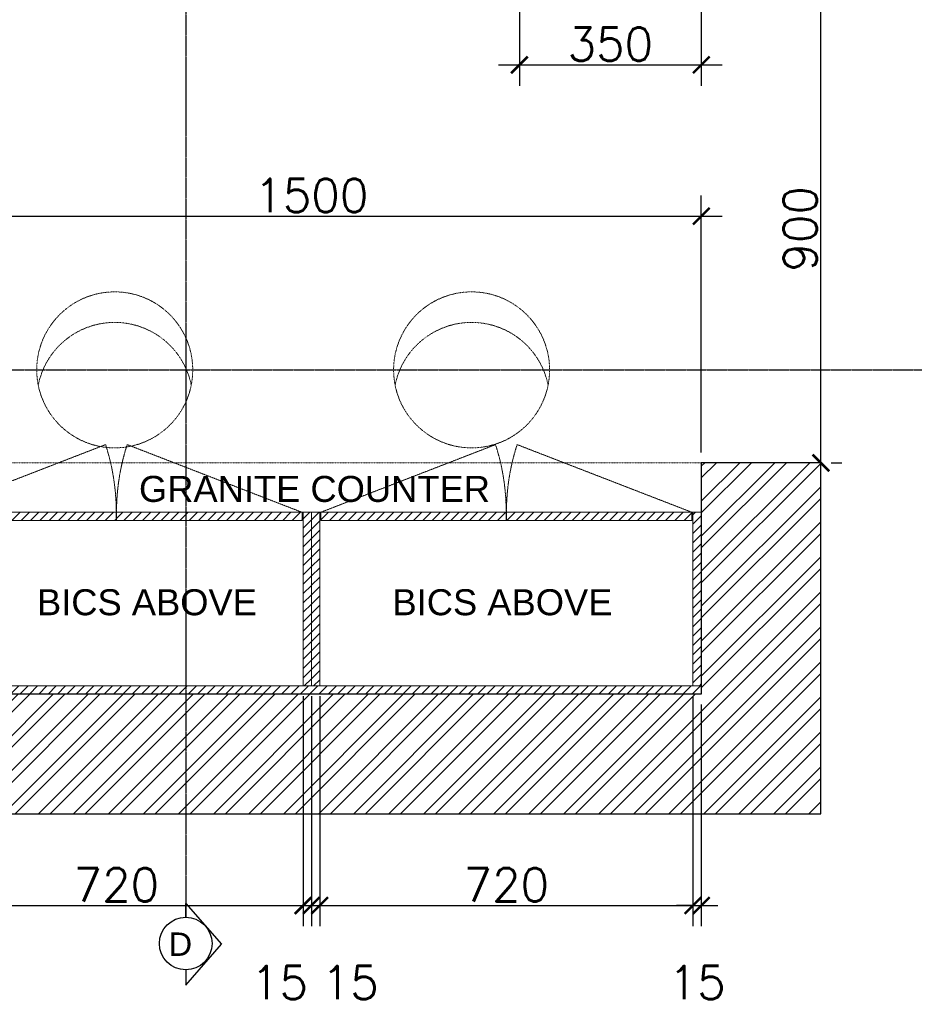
# Model space of a CAD drawing. Header units: millimetres. Extents: x -115474967 to 444143, y -74377 to 241828222.
# Tile 194 of 256: x -80045 to -78325, y 243356 to 245249. Entities that reach past the tile are written whole.
import ezdxf

# ---------------------------------------------------------------- set-up
doc = ezdxf.new("R2010")
doc.units = ezdxf.units.MM
doc.header["$MEASUREMENT"] = 0
for name, pattern in [('$0$DASHED2', [0.375, 0.25, -0.125]), ('CENTER2', [1.125, 0.75, -0.125, 0.125, -0.125]), ('DASHED2', [0.375, 0.25, -0.125])]:
    doc.linetypes.add(name, pattern=pattern)
for name, color, linetype in [('00-2 Walls', 4, 'Continuous'), ('00-6 H-Brickwork', 9, 'Continuous'), ('DIMS-20', 9, 'Continuous'), ('DIMS-50', 9, 'Continuous'), ('Paving', 253, 'Continuous'), ('TEXT-20', 2, 'Continuous'), ('TEXT-REFN', 5, 'Continuous')]:
    doc.layers.add(name, color=color, linetype=linetype)
doc.layers.add('G-____-____-TEXT', color=231, linetype='Continuous', lineweight=5)
doc.layers.add('Lines', color=1, linetype='Continuous', lineweight=9)
doc.styles.add('Arial_2', font='arial.ttf', dxfattribs={"height": 150})
doc.styles.add('DIMS', font='simplex.shx')
doc.styles.add('TEXT-20', font='arial.ttf', dxfattribs={"height": 40})
doc.dimstyles.new('DIM-20', dxfattribs={"dimscale": 4, "dimtxt": 10, "dimasz": 8, "dimexe": 10, "dimexo": 5, "dimgap": 4, "dimtad": 1, "dimdec": 0, "dimrnd": 5, "dimdsep": 46, "dimtxsty": 'DIMS', "dimblk": 'ARCHTICK', "dimcen": 25, "dimdle": 10, "dimclrd": 9, "dimclre": 9, "dimclrt": 4, "dimadec": 0, "dimazin": 0, "dimtfac": 1, "dimtdec": 0, "dimtmove": 2, "dimatfit": 2, "dimfxl": 1, "dimtolj": 1, "dimtzin": 0, "dimarcsym": 0})
pattern_1 = [(225, (-222232.57, 146332.552), (8.9802561, -8.9802561), [])]

# ---------------------------------------------------------------- blocks, each defined once
blk = doc.blocks.new('A$C69671385')
at = {"layer": 'DIMS-50', "color": 3}
for p, q in [((0, 168.7), (262.1, 397.3)), ((524.2, 168.7), (262.1, 397.3)), ((88.2, 168.7), (0, 168.7)), ((425.6, 168.7), (524.2, 168.7))]:
    blk.add_line(p, q, dxfattribs=at)
at = {"layer": 'TEXT-REFN'}
blk.add_circle((256.9, 168.7), 168.7, dxfattribs=at)
blk = doc.blocks.new('_ArchTick')
at = {"color": 0, "linetype": 'ByBlock', "const_width": 0.15}
blk.add_lwpolyline([(-0.5, -0.5), (0.5, 0.5)], dxfattribs=at)
blk = doc.blocks.new('*D507')
at = {"layer": 'Defpoints', "color": 0, "transparency": 16777216}
for p in [(-78734.3, 244871.5), (-80234.3, 244552.2), (-78734.3, 244397.2)]:
    blk.add_point(p, dxfattribs=at)
at = {"layer": 'DIMS-20', "color": 9, "lineweight": -2, "transparency": 16777216}
for p, q in [((-80234.3, 244572.2), (-80234.3, 244911.5)), ((-78734.3, 244417.2), (-78734.3, 244911.5)), ((-80274.3, 244871.5), (-78694.3, 244871.5))]:
    blk.add_line(p, q, dxfattribs=at)
at = {"layer": 'DIMS-20', "color": 9, "lineweight": -2, "transparency": 16777216, "xscale": 32, "yscale": 32, "zscale": 32, "rotation": 180}
blk.add_blockref('_ArchTick', (-80234.3, 244871.5), dxfattribs=at)
at = {"layer": 'DIMS-20', "color": 9, "lineweight": -2, "transparency": 16777216, "xscale": 32, "yscale": 32, "zscale": 32}
blk.add_blockref('_ArchTick', (-78734.3, 244871.5), dxfattribs=at)
at = {"layer": 'DIMS-20', "color": 4, "transparency": 16777216, "insert": (-79484.3, 244911.5), "char_height": 64, "attachment_point": 5, "style": 'DIMS'}
blk.add_mtext('\\A1;1500', dxfattribs=at)
blk = doc.blocks.new('*D508')
at = {"layer": 'Defpoints', "color": 0, "transparency": 16777216}
for p in [(-78504.3, 245297.2), (-78504.3, 245297.2), (-78504.3, 244397.2)]:
    blk.add_point(p, dxfattribs=at)
at = {"layer": 'DIMS-20', "color": 9, "lineweight": -2, "transparency": 16777216}
for p, q in [((-78504.3, 244357.2), (-78504.3, 245337.2)), ((-78484.3, 245297.2), (-78464.3, 245297.2)), ((-78484.3, 244397.2), (-78464.3, 244397.2))]:
    blk.add_line(p, q, dxfattribs=at)
at = {"layer": 'DIMS-20', "color": 9, "lineweight": -2, "transparency": 16777216, "xscale": 32, "yscale": 32, "zscale": 32}
for p, rotation in [((-78504.3, 245297.2), 90), ((-78504.3, 244397.2), 270)]:
    blk.add_blockref('_ArchTick', p, dxfattribs=dict(at, rotation=rotation))
at = {"layer": 'DIMS-20', "color": 4, "transparency": 16777216, "insert": (-78544.3, 244847.2), "char_height": 64, "attachment_point": 5, "rotation": 90, "style": 'DIMS'}
blk.add_mtext('\\A1;900', dxfattribs=at)
blk = doc.blocks.new('*D504')
at = {"layer": 'Defpoints', "color": 0, "transparency": 16777216}
for p in [(-80218.3, 243968.2), (-79500.3, 243968.2), (-79500.3, 243545.7)]:
    blk.add_point(p, dxfattribs=at)
at = {"layer": 'DIMS-20', "color": 9, "lineweight": -2, "transparency": 16777216}
for p, q in [((-80218.3, 243948.2), (-80218.3, 243505.7)), ((-79500.3, 243948.2), (-79500.3, 243505.7)), ((-80258.3, 243545.7), (-79460.3, 243545.7))]:
    blk.add_line(p, q, dxfattribs=at)
at = {"layer": 'DIMS-20', "color": 9, "lineweight": -2, "transparency": 16777216, "xscale": 32, "yscale": 32, "zscale": 32, "rotation": 180}
blk.add_blockref('_ArchTick', (-80218.3, 243545.7), dxfattribs=at)
at = {"layer": 'DIMS-20', "color": 9, "lineweight": -2, "transparency": 16777216, "xscale": 32, "yscale": 32, "zscale": 32}
blk.add_blockref('_ArchTick', (-79500.3, 243545.7), dxfattribs=at)
at = {"layer": 'DIMS-20', "color": 1, "transparency": 16777216, "insert": (-79859.3, 243585.7), "char_height": 64, "attachment_point": 5, "style": 'DIMS'}
blk.add_mtext('\\A1;720', dxfattribs=at)
blk = doc.blocks.new('*D505')
at = {"layer": 'Defpoints', "color": 0, "transparency": 16777216}
for p in [(-78750.3, 243968.2), (-78734.3, 243952.2), (-78734.3, 243545.7)]:
    blk.add_point(p, dxfattribs=at)
at = {"layer": 'DIMS-20', "color": 9, "lineweight": -2, "transparency": 16777216}
for p, q in [((-78750.3, 243948.2), (-78750.3, 243505.7)), ((-78734.3, 243932.2), (-78734.3, 243505.7)), ((-78750.3, 243545.7), (-78782.3, 243545.7)), ((-78750.3, 243545.7), (-78734.3, 243545.7)), ((-78734.3, 243545.7), (-78702.3, 243545.7))]:
    blk.add_line(p, q, dxfattribs=at)
at = {"layer": 'DIMS-20', "color": 9, "lineweight": -2, "transparency": 16777216, "xscale": 32, "yscale": 32, "zscale": 32}
blk.add_blockref('_ArchTick', (-78750.3, 243545.7), dxfattribs=at)
at = {"layer": 'DIMS-20', "color": 9, "lineweight": -2, "transparency": 16777216, "xscale": 32, "yscale": 32, "zscale": 32, "rotation": 180}
blk.add_blockref('_ArchTick', (-78734.3, 243545.7), dxfattribs=at)
at = {"layer": 'DIMS-20', "color": 1, "transparency": 16777216, "insert": (-78742.3, 243397.7), "char_height": 64, "attachment_point": 5, "style": 'DIMS'}
blk.add_mtext('\\A1;15', dxfattribs=at)
blk = doc.blocks.new('*D449')
at = {"layer": 'Defpoints', "color": 0, "transparency": 16777216}
for p in [(-79084.3, 245297.2), (-78734.3, 245297.2), (-78734.3, 245162.5)]:
    blk.add_point(p, dxfattribs=at)
at = {"layer": 'DIMS-20', "color": 9, "lineweight": -2, "transparency": 16777216}
for p, q in [((-79084.3, 245277.2), (-79084.3, 245122.5)), ((-78734.3, 245277.2), (-78734.3, 245122.5)), ((-79124.3, 245162.5), (-78694.3, 245162.5))]:
    blk.add_line(p, q, dxfattribs=at)
at = {"layer": 'DIMS-20', "color": 9, "lineweight": -2, "transparency": 16777216, "xscale": 32, "yscale": 32, "zscale": 32, "rotation": 180}
blk.add_blockref('_ArchTick', (-79084.3, 245162.5), dxfattribs=at)
at = {"layer": 'DIMS-20', "color": 9, "lineweight": -2, "transparency": 16777216, "xscale": 32, "yscale": 32, "zscale": 32}
blk.add_blockref('_ArchTick', (-78734.3, 245162.5), dxfattribs=at)
at = {"layer": 'DIMS-20', "color": 1, "transparency": 16777216, "insert": (-78909.3, 245202.5), "char_height": 64, "attachment_point": 5, "style": 'DIMS'}
blk.add_mtext('\\A1;350', dxfattribs=at)
blk = doc.blocks.new('*D450')
at = {"layer": 'Defpoints', "color": 0, "transparency": 16777216}
for p in [(-79500.3, 243968.2), (-79484.3, 243968.2), (-79484.3, 243545.7)]:
    blk.add_point(p, dxfattribs=at)
at = {"layer": 'DIMS-20', "color": 9, "lineweight": -2, "transparency": 16777216}
for p, q in [((-79500.3, 243948.2), (-79500.3, 243505.7)), ((-79484.3, 243948.2), (-79484.3, 243505.7)), ((-79540.3, 243545.7), (-79444.3, 243545.7))]:
    blk.add_line(p, q, dxfattribs=at)
at = {"layer": 'DIMS-20', "color": 9, "lineweight": -2, "transparency": 16777216, "xscale": 32, "yscale": 32, "zscale": 32, "rotation": 180}
blk.add_blockref('_ArchTick', (-79500.3, 243545.7), dxfattribs=at)
at = {"layer": 'DIMS-20', "color": 9, "lineweight": -2, "transparency": 16777216, "xscale": 32, "yscale": 32, "zscale": 32}
blk.add_blockref('_ArchTick', (-79484.3, 243545.7), dxfattribs=at)
at = {"layer": 'DIMS-20', "color": 1, "transparency": 16777216, "insert": (-79545.6, 243397.7), "char_height": 64, "attachment_point": 5, "style": 'DIMS'}
blk.add_mtext('\\A1;15', dxfattribs=at)
blk = doc.blocks.new('*D451')
at = {"layer": 'Defpoints', "color": 0, "transparency": 16777216}
for p in [(-79484.3, 243968.2), (-79468.3, 243968.2), (-79468.3, 243545.7)]:
    blk.add_point(p, dxfattribs=at)
at = {"layer": 'DIMS-20', "color": 9, "lineweight": -2, "transparency": 16777216}
for p, q in [((-79484.3, 243948.2), (-79484.3, 243505.7)), ((-79468.3, 243948.2), (-79468.3, 243505.7)), ((-79524.3, 243545.7), (-79428.3, 243545.7))]:
    blk.add_line(p, q, dxfattribs=at)
at = {"layer": 'DIMS-20', "color": 9, "lineweight": -2, "transparency": 16777216, "xscale": 32, "yscale": 32, "zscale": 32, "rotation": 180}
blk.add_blockref('_ArchTick', (-79484.3, 243545.7), dxfattribs=at)
at = {"layer": 'DIMS-20', "color": 9, "lineweight": -2, "transparency": 16777216, "xscale": 32, "yscale": 32, "zscale": 32}
blk.add_blockref('_ArchTick', (-79468.3, 243545.7), dxfattribs=at)
at = {"layer": 'DIMS-20', "color": 1, "transparency": 16777216, "insert": (-79409.6, 243397.7), "char_height": 64, "attachment_point": 5, "style": 'DIMS'}
blk.add_mtext('\\A1;15', dxfattribs=at)
blk = doc.blocks.new('*D452')
at = {"layer": 'Defpoints', "color": 0, "transparency": 16777216}
for p in [(-79468.3, 243968.2), (-78750.3, 243968.2), (-78750.3, 243545.7)]:
    blk.add_point(p, dxfattribs=at)
at = {"layer": 'DIMS-20', "color": 9, "lineweight": -2, "transparency": 16777216}
for p, q in [((-79468.3, 243948.2), (-79468.3, 243505.7)), ((-78750.3, 243948.2), (-78750.3, 243505.7)), ((-79508.3, 243545.7), (-78710.3, 243545.7))]:
    blk.add_line(p, q, dxfattribs=at)
at = {"layer": 'DIMS-20', "color": 9, "lineweight": -2, "transparency": 16777216, "xscale": 32, "yscale": 32, "zscale": 32, "rotation": 180}
blk.add_blockref('_ArchTick', (-79468.3, 243545.7), dxfattribs=at)
at = {"layer": 'DIMS-20', "color": 9, "lineweight": -2, "transparency": 16777216, "xscale": 32, "yscale": 32, "zscale": 32}
blk.add_blockref('_ArchTick', (-78750.3, 243545.7), dxfattribs=at)
at = {"layer": 'DIMS-20', "color": 1, "transparency": 16777216, "insert": (-79109.3, 243585.7), "char_height": 64, "attachment_point": 5, "style": 'DIMS'}
blk.add_mtext('\\A1;720', dxfattribs=at)

msp = doc.modelspace()

# ---------------------------------------------------------------- hatches: boundary and pattern name
at = {"layer": '00-6 H-Brickwork'}
h = msp.add_hatch(dxfattribs=at)
h.set_pattern_fill('ANSI32', color=256, scale=5, angle=540)
h.set_pattern_definition([(225, (-222232.57, 146332.55), (33.67596, -33.67596), []), (225, (-222255.02, 146332.55), (33.67596, -33.67596), [])])
h.paths.add_polyline_path([(-78504.33313, 244397.21723), (-78734.33313, 244397.21723), (-78734.33313, 243952.21723), (-82144.33313, 243952.21723), (-82144.33313, 245297.21723), (-82374.33313, 245297.21723), (-82374.33313, 243722.21723), (-78504.33313, 243722.21723)])
at = {"layer": 'Paving', "linetype": 'DASHED2', "lineweight": 0, "ltscale": 0.05, "true_color": 0x939598}
h = msp.add_hatch(dxfattribs=at)
h.set_pattern_fill('ANSI31', color=252, scale=4, angle=180)
h.set_pattern_definition(pattern_1)
h.paths.add_polyline_path([(-79858.79641, 244302.002), (-79502.27982, 244302.002), (-79502.27982, 244286.002), (-79858.79641, 244286.002)])
h.paths.add_polyline_path([(-79859.86889, 244302.002), (-80216.38549, 244302.002), (-80216.38549, 244286.002), (-79859.86889, 244286.002)])
h = msp.add_hatch(dxfattribs=at)
h.set_pattern_fill('ANSI31', color=252, scale=4, angle=180)
h.set_pattern_definition(pattern_1)
h.paths.add_polyline_path([(-79484.33281, 243968.21786), (-79500.33281, 243968.21786), (-79500.33281, 244302.21786), (-79484.33281, 244302.21786)])
h.paths.add_polyline_path([(-79468.33217, 243968.21786), (-79484.33217, 243968.21786), (-79484.33217, 244302.21786), (-79468.33217, 244302.21786)])
h = msp.add_hatch(dxfattribs=at)
h.set_pattern_fill('ANSI31', color=252, scale=4, angle=180)
h.set_pattern_definition(pattern_1)
h.paths.add_polyline_path([(-79109.86921, 244302.002), (-79466.38581, 244302.002), (-79466.38581, 244286.002), (-79109.86921, 244286.002)])
h.paths.add_polyline_path([(-79108.79673, 244302.002), (-78752.28014, 244302.002), (-78752.28014, 244286.002), (-79108.79673, 244286.002)])
h = msp.add_hatch(dxfattribs=at)
h.set_pattern_fill('ANSI31', color=252, scale=4, angle=180)
h.set_pattern_definition([(225, (-219622.57, 146332.552), (8.9802561, -8.9802561), [])])
h.paths.add_polyline_path([(-78734.33313, 243968.21786), (-78750.33313, 243968.21786), (-78750.33313, 244302.21786), (-78734.33313, 244302.21786)])
h = msp.add_hatch(dxfattribs=at)
h.set_pattern_fill('ANSI31', color=252, scale=4, angle=180)
h.set_pattern_definition([(225, (-220338.569, 146332.552), (8.9802561, -8.9802561), [])])
h.paths.add_polyline_path([(-78734.33313, 243968.21786), (-78734.33313, 243952.21786), (-80234.33249, 243952.21786), (-80234.33249, 243968.21786)])

# ---------------------------------------------------------------- linework, layer by layer
at = {"layer": '00-2 Walls'}
msp.add_lwpolyline([(-78734.33313, 244397.21723), (-78734.33313, 243952.21723), (-82144.33313, 243952.21723), (-82144.33313, 245297.21723), (-82374.33313, 245297.21723), (-82374.33313, 243722.21723), (-78504.33313, 243722.21723), (-78504.33313, 244397.21723), (-78734.33313, 244397.21723)], dxfattribs=at)
at = {"layer": 'Lines', "color": 1, "linetype": '$0$DASHED2', "true_color": 0xff0000}
for p, q in [((-80216.38549, 244302.002), (-79880.12953, 244432.20413)), ((-79502.27982, 244302.002), (-79838.53577, 244432.20413)), ((-79466.38581, 244302.002), (-79130.12985, 244432.20413)), ((-78752.28014, 244302.002), (-79088.53609, 244432.20413))]:
    msp.add_line(p, q, dxfattribs=at)
at = {"layer": 'Lines', "color": 1, "true_color": 0xff0000}
msp.add_line((-80218.33249, 244302.21723), (-78750.33313, 244302.21723), dxfattribs=at)
for points in [[(-79859.86889, 244302.002), (-80216.38549, 244302.002), (-80216.38549, 244286.002), (-79859.86889, 244286.002)], [(-79858.79641, 244302.002), (-79502.27982, 244302.002), (-79502.27982, 244286.002), (-79858.79641, 244286.002)], [(-79484.33281, 243968.21786), (-79500.33281, 243968.21786), (-79500.33281, 244302.21786), (-79484.33281, 244302.21786)], [(-79468.33217, 243968.21786), (-79484.33217, 243968.21786), (-79484.33217, 244302.21786), (-79468.33217, 244302.21786)], [(-79109.86921, 244302.002), (-79466.38581, 244302.002), (-79466.38581, 244286.002), (-79109.86921, 244286.002)], [(-79108.79673, 244302.002), (-78752.28014, 244302.002), (-78752.28014, 244286.002), (-79108.79673, 244286.002)], [(-78734.33313, 243968.21786), (-78750.33313, 243968.21786), (-78750.33313, 244302.21786), (-78734.33313, 244302.21786)], [(-78734.33313, 243968.21786), (-78734.33313, 243952.21786), (-80234.33249, 243952.21786), (-80234.33249, 243968.21786)]]:
    msp.add_lwpolyline(points, close=True, dxfattribs=at)
at = {"layer": 'Lines', "color": 1, "linetype": '$0$DASHED2', "true_color": 0xff0000}
for centre, start, end in [((-80282.04433, 244302.002), 357.82958965, 17.94996857), ((-79436.62097, 244302.002), 162.05003143, 182.17041035), ((-79532.04465, 244302.002), 357.82958965, 17.94996857), ((-78686.6213, 244302.002), 162.05003143, 182.17041035)]:
    msp.add_arc(centre, 422.47852, start, end, dxfattribs=at)
at = {"layer": 'Paving', "color": 8, "linetype": 'DASHED2', "lineweight": 0, "ltscale": 0.05}
msp.add_line((-78734.33313, 244397.21723), (-80234.33313, 244397.21723), dxfattribs=at)
for centre in [(-79862.4997, 244575.96384), (-79176.11344, 244575.96384)]:
    msp.add_circle(centre, 150, dxfattribs=at)
for centre in [(-79862.4997, 244517.19139), (-79176.11344, 244517.19139)]:
    msp.add_arc(centre, 150, 11.29778094, 168.70221906, dxfattribs=at)
at = {"layer": 'TEXT-REFN', "linetype": 'CENTER2', "ltscale": 0.6}
for points in [[(-79725.95694, 248313.78831), (-79725.95694, 243523.25204)], [(-82635.14849, 244575.96383), (-78275.65082, 244575.96384)]]:
    msp.add_lwpolyline(points, dxfattribs=at)

# ---------------------------------------------------------------- block references
at = {"layer": 'DIMS-50', "color": 3, "xscale": 0.3000000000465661, "yscale": 0.3000000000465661, "zscale": 0.3000000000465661, "rotation": 270}
msp.add_blockref('A$C69671385', (-79776.56738, 243549.70854), dxfattribs=at)

# ---------------------------------------------------------------- texts
at = {"layer": 'G-____-____-TEXT', "color": 7, "insert": (-79815.90525, 244371.97095), "char_height": 50, "width": 1423.8028353, "attachment_point": 1, "style": 'Arial_2'}
msp.add_mtext('GRANITE COUNTER', dxfattribs=at)
at = {"layer": 'TEXT-20', "color": 7, "linetype": 'Continuous', "char_height": 50, "width": 1258.0720034, "attachment_point": 1, "style": 'TEXT-20'}
for insert in [(-80012.10304, 244154.03814), (-79328.3213, 244154.03814)]:
    msp.add_mtext('{\\C1;\\c255;BICS ABOVE}', dxfattribs=dict(at, insert=insert))
at = {"layer": 'TEXT-REFN', "color": 2, "linetype": 'Continuous', "style": 'TEXT-20'}
msp.add_text('D', height=45, dxfattribs=at).set_placement((-79758.98866, 243448.89213))

# ---------------------------------------------------------------- dimensions: what is measured, and where the dimension line sits
at = {"layer": 'DIMS-20'}
dim = msp.add_linear_dim(base=(-78504.33313, 245297.21723), p1=(-78504.33313, 244397.21723), p2=(-78504.33313, 245297.21723), angle=90, dimstyle='DIM-20', override={"dimtxt": 16, "dimgap": 2}, dxfattribs=at)
dim.commit()
dim.dimension.update_dxf_attribs({"geometry": '*D508', "text_midpoint": (-78544.33313, 244847.21723)})
for base, p1, p2, override, picture, middle in [((-78734.33313, 245162.49539), (-79084.33313, 245297.21723), (-78734.33313, 245297.21723), {"dimtxt": 16, "dimgap": 2, "dimclrt": 1}, '*D449', (-78909.33313, 245202.49539)), ((-78734.33313, 244871.47021), (-80234.33313, 244552.21723), (-78734.33313, 244397.21723), {"dimtxt": 16, "dimgap": 2}, '*D507', (-79484.33313, 244911.47021)), ((-79500.33281, 243545.71389), (-80218.33249, 243968.21786), (-79500.33281, 243968.21786), {"dimtxt": 16, "dimgap": 2, "dimclrt": 1}, '*D504', (-79859.33265, 243585.71389)), ((-78750.33313, 243545.71389), (-79468.33217, 243968.21786), (-78750.33313, 243968.21786), {"dimtxt": 16, "dimgap": 2, "dimclrt": 1}, '*D452', (-79109.33265, 243585.71389)), ((-78734.33313, 243545.71389), (-78750.33313, 243968.21786), (-78734.33313, 243952.21786), {"dimtxt": 16, "dimgap": 2, "dimclrt": 1}, '*D505', (-78742.33313, 243397.71389))]:
    dim = msp.add_linear_dim(base=base, p1=p1, p2=p2, dimstyle='DIM-20', override=override, dxfattribs=at)
    dim.commit()
    dim.dimension.update_dxf_attribs({"geometry": picture, "text_midpoint": middle})
for base, p1, p2, picture, middle in [((-79484.33217, 243545.71389), (-79500.33281, 243968.21786), (-79484.33217, 243968.21786), '*D450', (-79545.64096, 243397.71389)), ((-79468.33217, 243545.71389), (-79484.33217, 243968.21786), (-79468.33217, 243968.21786), '*D451', (-79409.59462, 243397.71389))]:
    dim = msp.add_linear_dim(base=base, p1=p1, p2=p2, dimstyle='DIM-20', override={"dimtxt": 16, "dimgap": 2, "dimclrt": 1}, dxfattribs=at)
    dim.commit()
    dim.dimension.update_dxf_attribs({"geometry": picture, "text_midpoint": middle, "dimtype": 160})

doc.saveas('drawing.dxf')
